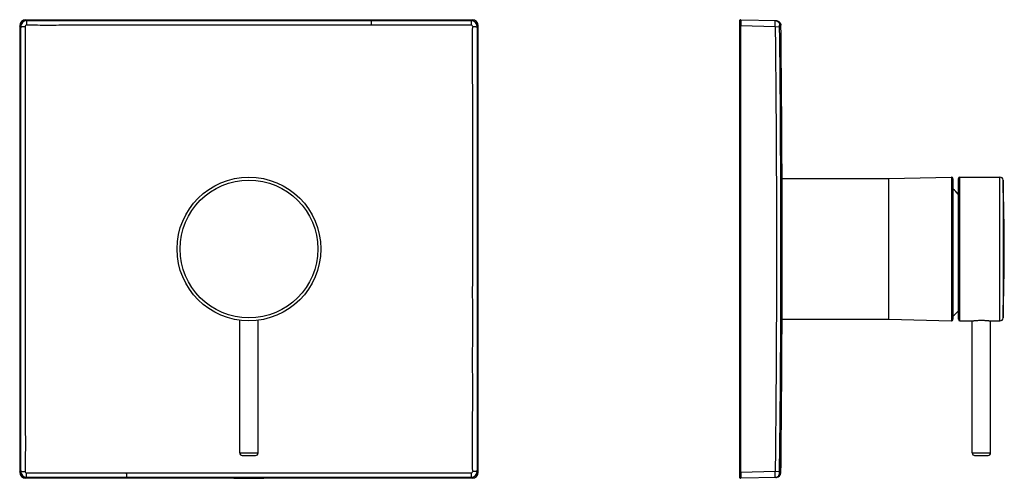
# Model space of a CAD drawing. Header units: millimetres. Extents: x 5 to 327, y -59 to 308.
# Tile 2 of 2: x 5 to 327, y 158 to 308. Entities that reach past the tile are written whole.
import ezdxf

# ---------------------------------------------------------------- set-up
doc = ezdxf.new("R2010")
doc.units = ezdxf.units.MM
doc.header["$LTSCALE"] = 23.1
doc.layers.get('0').update_dxf_attribs({"linetype": 'CONTINUOUS'})

msp = doc.modelspace()

# ---------------------------------------------------------------- linework, layer by layer
at = {"color": 7, "linetype": 'CONTINUOUS'}
for p, q in [((5.18, 306.3), (5.18, 160.32)), ((7.18, 308.3), (153.15, 308.3)), ((155.15, 160.32), (155.15, 306.3)), ((240.62, 307.8), (240.62, 158.82)), ((241.13, 308.3), (252.74, 307.99)), ((254.57, 210.01), (254.57, 256.61)), ((254.57, 256.31), (289.52, 256.31)), ((289.52, 256.31), (309.95, 256.8)), ((289.52, 210.31), (289.52, 256.31)), ((310.47, 256.3), (310.47, 210.32)), ((312.27, 210.31), (312.27, 256.31)), ((312.77, 256.81), (325.84, 256.81)), ((77.17, 166.61), (77.17, 210)), ((83.17, 166.61), (83.17, 210)), ((254.57, 210.31), (289.52, 210.31)), ((289.52, 210.31), (309.95, 209.82)), ((312.77, 209.81), (316.77, 209.81)), ((316.77, 166.61), (316.77, 209.81)), ((322.77, 209.81), (325.84, 209.81)), ((322.77, 166.61), (322.77, 209.81)), ((253.78, 160.52), (253.95, 177.42)), ((253.79, 161.22), (253.95, 177.42)), ((253.83, 164.54), (253.95, 177.42)), ((77.97, 165.81), (82.37, 165.81)), ((253.79, 161.22), (253.83, 164.54)), ((317.57, 165.81), (321.97, 165.81)), ((74.19, 158.32), (7.18, 158.32)), ((74.25, 158.35), (74.19, 158.32)), ((74.19, 158.32), (74.19, 158.32)), ((75.25, 158.37), (85.09, 158.37)), ((86.08, 158.35), (86.14, 158.32)), ((153.15, 158.32), (86.14, 158.32)), ((86.14, 158.32), (86.14, 158.32)), ((252.74, 158.63), (241.13, 158.32))]:
    msp.add_line(p, q, dxfattribs=at)
at = {"color": 9, "linetype": 'CONTINUOUS'}
for p, q in [((5.47, 306), (5.18, 306.3)), ((5.18, 306.3), (5.18, 306.3)), ((7.18, 308.3), (7.18, 308.3)), ((7.18, 308.3), (7.47, 308)), ((152.86, 308), (153.15, 308.3)), ((153.15, 308.3), (153.15, 308.3)), ((155.15, 306.3), (154.86, 306)), ((155.15, 306.3), (155.15, 306.3)), ((240.62, 306.3), (241.13, 306.3)), ((241.13, 160.32), (241.13, 306.3)), ((252.32, 306), (241.13, 306.3)), ((252.32, 306), (253.78, 306.02)), ((309.95, 256.8), (309.95, 209.82)), ((312.77, 209.81), (312.77, 256.81)), ((325.84, 209.81), (325.84, 256.81)), ((326.84, 255.85), (326.84, 210.77)), ((77.17, 166.61), (83.17, 166.61)), ((316.77, 166.61), (322.77, 166.61)), ((5.18, 160.32), (5.47, 160.62)), ((5.18, 160.32), (5.18, 160.32)), ((7.47, 158.62), (7.18, 158.32)), ((7.18, 158.32), (7.18, 158.32)), ((153.15, 158.32), (152.86, 158.62)), ((153.15, 158.32), (153.15, 158.32)), ((154.86, 160.62), (155.15, 160.32)), ((155.15, 160.32), (155.15, 160.32)), ((241.13, 160.32), (240.62, 160.32)), ((241.13, 160.32), (252.32, 160.62)), ((252.32, 160.62), (253.78, 160.6)), ((253.78, 160.55), (253.78, 160.6)), ((253.78, 160.1), (254.2, 160.11))]:
    msp.add_line(p, q, dxfattribs=at)
at = {"color": 7, "linetype": 'CONTINUOUS'}
msp.add_circle((80.17, 233.31), 23.5, dxfattribs=at)
at = {"color": 9, "linetype": 'CONTINUOUS'}
msp.add_circle((80.17, 233.31), 22.54, dxfattribs=at)
for centre, radius, start, end in [((7.18, 306.3), 2, 90.0113, 179.9888), ((7.47, 306), 2, 90.0241, 179.9785), ((7.45, 306.02), 0.5, 89.9703, 180.0335), ((152.86, 306), 2, 0.0241, 89.9785), ((152.88, 306.02), 0.5, 359.971, 90.0337), ((153.15, 306.3), 2, 0.0113, 89.9888), ((292.21, 233.31), 26.83, 41.6255, 47.1244), ((7.18, 160.32), 2, 180.0113, 269.9888), ((7.47, 160.62), 2, 180.0241, 269.9785), ((7.45, 160.6), 0.5, 179.9704, 270.0344), ((152.86, 160.62), 2, 270.0241, 359.9785), ((152.88, 160.6), 0.5, 269.9706, 0.0323), ((153.15, 160.32), 2, 270.0113, 359.9888), ((252.58, 160.05), 1.43, 271.3756, 275.558), ((252.58, 160.07), 1.44, 275.5499, 275.8701)]:
    msp.add_arc(centre, radius, start, end, dxfattribs=at)
at = {"color": 7, "linetype": 'CONTINUOUS'}
for centre, radius, start, end in [((241.12, 307.8), 0.5, 88.5, 180), ((-6146.38, 233.3), 6400.57, 359.499773, 0.650975), ((-6145.41, 233.31), 6400.02, 0.208594, 0.655332), ((309.97, 256.3), 0.5, 0, 91.3672), ((312.77, 256.31), 0.5, 90, 180), ((325.84, 255.81), 1, 2.1527, 90), ((-272.73, 233.31), 600, 357.84731, 2.15269), ((292.21, 233.31), 26.84, 41.6537, 47.1477), ((292.21, 233.31), 28.5, 309.8289, 314.721), ((-6145.41, 233.31), 6400.02, 359.344664, 359.791406), ((309.97, 210.32), 0.5, 268.6328, 360), ((312.77, 210.31), 0.5, 180, 270), ((325.84, 210.81), 1, 270, 357.8473), ((77.97, 166.61), 0.8, 180, 270), ((82.37, 166.61), 0.8, 270, 360), ((317.57, 166.61), 0.8, 180, 270), ((321.97, 166.61), 0.8, 270, 360), ((241.12, 158.82), 0.5, 180, 271.5), ((252.7, 160.13), 1.5, 271.5, 359.3447)]:
    msp.add_arc(centre, radius, start, end, dxfattribs=at)
for centre, start_param, end_param in [((75.25, 158.35), 1.570796, 3.089233), ((85.09, 158.35), 0.05236, 1.570796)]:
    msp.add_ellipse(centre, major_axis=(1, 0), ratio=0.026186, start_param=start_param, end_param=end_param, dxfattribs=at)
at = {"color": 9, "linetype": 'CONTINUOUS'}
for points, knots in [([(5.47, 306), (5.47, 306), (5.48, 306), (5.48, 306.01), (5.49, 306.01), (5.52, 306.01), (5.55, 306.01), (5.6, 306.01), (5.66, 306.01), (5.74, 306.01), (5.83, 306.01), (5.96, 306.02), (6.15, 306.02), (6.4, 306.02), (6.67, 306.02), (6.86, 306.02), (6.95, 306.02)], [0, 0, 0, 0, 0.002412, 0.007163, 0.01424, 0.023618, 0.049149, 0.083503, 0.126381, 0.177331, 0.23586, 0.301475, 0.451681, 0.622453, 0.807677, 1, 1, 1, 1]), ([(5.47, 306), (5.48, 281.77), (5.49, 233.31), (5.48, 184.85), (5.47, 160.62)], [0, 0, 0, 0, 0.5, 1, 1, 1, 1]), ([(7.47, 308), (7.47, 308), (7.47, 308), (7.47, 307.99), (7.47, 307.98), (7.47, 307.96), (7.47, 307.93), (7.47, 307.87), (7.46, 307.81), (7.46, 307.74), (7.46, 307.65), (7.46, 307.51), (7.46, 307.32), (7.46, 307.07), (7.46, 306.8), (7.45, 306.62), (7.45, 306.52)], [0, 0, 0, 0, 0.002438, 0.007259, 0.014435, 0.023927, 0.049671, 0.084122, 0.126904, 0.177641, 0.235958, 0.301476, 0.451991, 0.623073, 0.807987, 1, 1, 1, 1]), ([(7.47, 308), (16.86, 308), (54.42, 307.99), (91.98, 307.99), (120.15, 308)], [0, 0, 0, 0, 0.249993, 1, 1, 1, 1]), ([(120.15, 308), (120.15, 307.99), (120.15, 307.98), (120.15, 307.96), (120.15, 307.92), (120.15, 307.87), (120.15, 307.8), (120.15, 307.7), (120.15, 307.54), (120.16, 307.32), (120.16, 307.07), (120.16, 306.79), (120.16, 306.61), (120.16, 306.51)], [0, 0, 0, 0, 0.007218, 0.023911, 0.049674, 0.084107, 0.126842, 0.177527, 0.301376, 0.451914, 0.622795, 0.807612, 1, 1, 1, 1]), ([(152.88, 306.52), (151.51, 306.52), (148.79, 306.52), (144.7, 306.52), (140.61, 306.52), (135.15, 306.52), (129.7, 306.52), (124.25, 306.51), (121.52, 306.51), (120.16, 306.51)], [0, 0, 0, 0, 0.124997, 0.249996, 0.374995, 0.499994, 0.749996, 0.874998, 1, 1, 1, 1]), ([(152.86, 308), (152.86, 308), (152.86, 308), (152.86, 307.99), (152.86, 307.98), (152.86, 307.96), (152.87, 307.93), (152.87, 307.88), (152.87, 307.81), (152.87, 307.74), (152.87, 307.65), (152.87, 307.51), (152.87, 307.32), (152.88, 307.07), (152.88, 306.8), (152.88, 306.62), (152.88, 306.52)], [0, 0, 0, 0, 0.002412, 0.007163, 0.01424, 0.023618, 0.049149, 0.083503, 0.126381, 0.177331, 0.23586, 0.301475, 0.451681, 0.622453, 0.807677, 1, 1, 1, 1]), ([(153.38, 306.02), (153.47, 306.02), (153.66, 306.02), (153.93, 306.02), (154.18, 306.02), (154.37, 306.02), (154.51, 306.01), (154.59, 306.01), (154.67, 306.01), (154.73, 306.01), (154.78, 306.01), (154.82, 306.01), (154.84, 306.01), (154.85, 306.01), (154.85, 306), (154.86, 306), (154.86, 306)], [0, 0, 0, 0, 0.192323, 0.377548, 0.54832, 0.698526, 0.764141, 0.82267, 0.87362, 0.916498, 0.950851, 0.976382, 0.98576, 0.992838, 0.997588, 1, 1, 1, 1]), ([(154.86, 306), (154.86, 293.89), (154.85, 245.43), (154.85, 196.96), (154.86, 160.62)], [0, 0, 0, 0, 0.249996, 1, 1, 1, 1]), ([(241.13, 308.3), (241.13, 308.3), (241.13, 308.29), (241.13, 308.29), (241.13, 308.29), (241.13, 308.28), (241.13, 308.27), (241.13, 308.26), (241.13, 308.23), (241.13, 308.21), (241.13, 308.18), (241.13, 308.13), (241.13, 308.05), (241.13, 307.95), (241.13, 307.84), (241.13, 307.71), (241.13, 307.56), (241.13, 307.34), (241.13, 307.05), (241.13, 306.68), (241.13, 306.43), (241.13, 306.3)], [0, 0, 0, 0, 0.000345, 0.001265, 0.002781, 0.004895, 0.010914, 0.019314, 0.030072, 0.043166, 0.058565, 0.07623, 0.118188, 0.168635, 0.227088, 0.292985, 0.365689, 0.444502, 0.617368, 0.80493, 1, 1, 1, 1]), ([(252.32, 306), (252.33, 306.15), (252.33, 306.43), (252.33, 306.81), (252.34, 307.08), (252.34, 307.28), (252.34, 307.41), (252.34, 307.53), (252.34, 307.64), (252.34, 307.74), (252.34, 307.81), (252.33, 307.86), (252.33, 307.9), (252.33, 307.93), (252.33, 307.95), (252.33, 307.97), (252.33, 307.99), (252.33, 308), (252.33, 308), (252.32, 308), (252.32, 308)], [0, 0, 0, 0, 0.223482, 0.410342, 0.570282, 0.641353, 0.706866, 0.766757, 0.82092, 0.869228, 0.911382, 0.929952, 0.946702, 0.961497, 0.974201, 0.984663, 0.992644, 0.997853, 0.999302, 1, 1, 1, 1]), ([(252.32, 306), (252.39, 299.95), (252.51, 287.83), (252.64, 269.66), (252.72, 251.48), (252.75, 233.31), (252.72, 215.14), (252.64, 196.96), (252.52, 178.79), (252.4, 166.67), (252.32, 160.62)], [0, 0, 0, 0, 0.125, 0.25, 0.375, 0.5, 0.625, 0.75, 0.875, 1, 1, 1, 1]), ([(252.66, 307.95), (252.82, 307.91), (253.05, 307.81), (253.3, 307.61), (253.47, 307.43), (253.61, 307.23), (253.74, 306.93), (253.78, 306.68), (253.78, 306.52)], [0, 0, 0, 0, 0.249809, 0.375007, 0.500124, 0.625394, 0.75074, 1, 1, 1, 1]), ([(253.78, 306.02), (253.78, 306.05), (253.78, 306.12), (253.78, 306.21), (253.78, 306.29), (253.78, 306.36), (253.78, 306.41), (253.78, 306.44), (253.78, 306.46), (253.78, 306.48), (253.78, 306.5), (253.78, 306.51), (253.78, 306.51), (253.78, 306.52), (253.78, 306.52), (253.78, 306.52), (253.78, 306.52)], [0, 0, 0, 0, 0.195082, 0.382668, 0.555588, 0.707112, 0.773004, 0.831458, 0.881892, 0.923836, 0.956873, 0.980701, 0.989081, 0.995083, 0.998704, 1, 1, 1, 1]), ([(5.47, 160.62), (5.47, 160.61), (5.48, 160.61), (5.48, 160.61), (5.49, 160.61), (5.52, 160.61), (5.55, 160.61), (5.6, 160.61), (5.66, 160.61), (5.74, 160.61), (5.83, 160.6), (5.96, 160.6), (6.15, 160.6), (6.4, 160.6), (6.67, 160.6), (6.86, 160.6), (6.95, 160.6)], [0, 0, 0, 0, 0.002438, 0.007259, 0.014436, 0.023927, 0.049671, 0.084122, 0.126904, 0.177641, 0.235958, 0.301476, 0.451991, 0.623073, 0.807987, 1, 1, 1, 1]), ([(7.45, 160.1), (8.82, 160.1), (11.54, 160.1), (17, 160.1), (23.81, 160.1), (30.63, 160.1), (36.08, 160.11), (38.81, 160.11), (40.17, 160.11)], [0, 0, 0, 0, 0.124997, 0.249996, 0.499994, 0.749996, 0.874998, 1, 1, 1, 1]), ([(7.47, 158.62), (7.47, 158.62), (7.47, 158.62), (7.47, 158.63), (7.47, 158.64), (7.47, 158.66), (7.47, 158.69), (7.47, 158.74), (7.46, 158.81), (7.46, 158.88), (7.46, 158.97), (7.46, 159.1), (7.46, 159.3), (7.46, 159.55), (7.46, 159.82), (7.45, 160), (7.45, 160.1)], [0, 0, 0, 0, 0.002412, 0.007163, 0.01424, 0.023618, 0.049149, 0.083503, 0.126381, 0.177331, 0.23586, 0.301475, 0.451681, 0.622453, 0.807677, 1, 1, 1, 1]), ([(40.18, 158.62), (40.18, 158.63), (40.18, 158.64), (40.18, 158.66), (40.18, 158.7), (40.18, 158.75), (40.18, 158.82), (40.18, 158.92), (40.18, 159.08), (40.18, 159.3), (40.18, 159.55), (40.17, 159.82), (40.17, 160.01), (40.17, 160.11)], [0, 0, 0, 0, 0.00719, 0.023835, 0.049567, 0.084012, 0.126792, 0.177531, 0.301375, 0.451909, 0.623015, 0.807958, 1, 1, 1, 1]), ([(152.86, 158.62), (143.47, 158.62), (105.91, 158.63), (68.35, 158.63), (40.18, 158.62)], [0, 0, 0, 0, 0.249993, 1, 1, 1, 1]), ([(80.17, 160.11), (86.23, 160.11), (110.46, 160.11), (134.7, 160.1), (152.88, 160.1)], [0, 0, 0, 0, 0.250005, 1, 1, 1, 1]), ([(152.88, 160.1), (152.88, 160), (152.88, 159.82), (152.88, 159.55), (152.87, 159.3), (152.87, 159.1), (152.87, 158.97), (152.87, 158.88), (152.87, 158.81), (152.87, 158.74), (152.87, 158.69), (152.86, 158.66), (152.86, 158.64), (152.86, 158.63), (152.86, 158.62), (152.86, 158.62), (152.86, 158.62)], [0, 0, 0, 0, 0.192323, 0.377547, 0.54832, 0.698525, 0.76414, 0.822669, 0.873619, 0.916498, 0.950851, 0.976382, 0.98576, 0.992838, 0.997588, 1, 1, 1, 1]), ([(154.86, 160.62), (154.86, 160.61), (154.85, 160.61), (154.85, 160.61), (154.84, 160.61), (154.82, 160.61), (154.78, 160.61), (154.73, 160.61), (154.67, 160.61), (154.59, 160.61), (154.51, 160.6), (154.37, 160.6), (154.18, 160.6), (153.93, 160.6), (153.66, 160.6), (153.47, 160.6), (153.38, 160.6)], [0, 0, 0, 0, 0.002412, 0.007162, 0.01424, 0.023618, 0.049149, 0.083502, 0.12638, 0.17733, 0.235859, 0.301474, 0.45168, 0.622452, 0.807677, 1, 1, 1, 1]), ([(241.13, 160.32), (241.13, 160.11), (241.13, 159.71), (241.13, 159.16), (241.13, 158.74), (241.13, 158.5), (241.13, 158.4)], [0, 0, 0, 0, 0.32917, 0.624638, 0.856146, 1, 1, 1, 1]), ([(241.13, 158.4), (241.13, 158.39), (241.13, 158.38), (241.13, 158.36), (241.13, 158.34), (241.13, 158.34), (241.13, 158.33), (241.13, 158.33), (241.13, 158.32), (241.13, 158.32)], [0, 0, 0, 0, 0.434874, 0.606505, 0.747292, 0.857036, 0.93566, 0.983165, 1, 1, 1, 1]), ([(252.32, 158.62), (252.32, 158.62), (252.33, 158.62), (252.33, 158.62), (252.33, 158.63), (252.33, 158.65), (252.33, 158.67), (252.33, 158.69), (252.33, 158.74), (252.33, 158.8), (252.34, 158.88), (252.34, 158.98), (252.34, 159.09), (252.34, 159.21), (252.34, 159.34), (252.34, 159.53), (252.33, 159.81), (252.33, 160.19), (252.33, 160.47), (252.32, 160.62)], [0, 0, 0, 0, 0.000687, 0.002104, 0.007265, 0.015295, 0.025841, 0.038646, 0.053533, 0.08887, 0.130971, 0.179348, 0.233601, 0.293469, 0.358921, 0.42997, 0.589925, 0.776638, 1, 1, 1, 1]), ([(252.32, 158.62), (252.51, 158.62), (252.9, 158.71), (253.38, 159.04), (253.7, 159.52), (253.78, 159.91), (253.78, 160.1)], [0, 0, 0, 0, 0.250035, 0.49999, 0.74995, 1, 1, 1, 1]), ([(252.72, 158.63), (252.9, 158.65), (253.26, 158.75), (253.71, 159.09), (254, 159.56), (254.07, 159.92), (254.07, 160.11)], [0, 0, 0, 0, 0.250001, 0.500045, 0.75023, 1, 1, 1, 1]), ([(253.78, 160.1), (253.78, 160.1), (253.78, 160.1), (253.78, 160.1), (253.78, 160.1), (253.78, 160.11), (253.78, 160.12), (253.78, 160.13), (253.78, 160.15), (253.78, 160.17), (253.78, 160.2), (253.78, 160.24), (253.78, 160.3), (253.78, 160.38), (253.78, 160.46), (253.78, 160.52), (253.78, 160.55)], [0, 0, 0, 0, 0.001267, 0.004792, 0.010639, 0.01881, 0.042075, 0.074362, 0.115379, 0.164787, 0.222213, 0.287168, 0.437328, 0.610172, 0.799834, 1, 1, 1, 1])]:
    msp.add_open_spline(points, degree=3, knots=knots, dxfattribs=at)
at = {"color": 7, "linetype": 'CONTINUOUS'}
for points, knots in [([(6.95, 306.02), (6.96, 302.99), (6.96, 298.45), (6.96, 292.39), (6.96, 287.84), (6.96, 283.3), (6.96, 277.24), (6.96, 271.18), (6.96, 265.12), (6.96, 260.58), (6.97, 256.03), (6.96, 249.97), (6.97, 243.91), (6.97, 237.85), (6.97, 233.31), (6.96, 228.76), (6.97, 224.22), (6.97, 219.68), (6.96, 215.89), (6.96, 212.86), (6.96, 210.59), (6.96, 208.31), (6.96, 206.04), (6.96, 203.77), (6.96, 201.5), (6.96, 199.23), (6.96, 196.95), (6.96, 194.68), (6.96, 192.41), (6.96, 190.14), (6.96, 187.86), (6.96, 185.59), (6.96, 183.32), (6.96, 181.43), (6.96, 179.91), (6.96, 178.4), (6.98, 176.5), (7.01, 174.23), (7.03, 171.96), (7.04, 169.69), (7.03, 167.41), (7, 164.38), (6.97, 162.11), (6.95, 160.6)], [0, 0, 0, 0, 0.062498, 0.093747, 0.124996, 0.156246, 0.187496, 0.249996, 0.281246, 0.312496, 0.343747, 0.374997, 0.437498, 0.468749, 0.5, 0.53125, 0.562501, 0.593752, 0.625002, 0.640628, 0.656253, 0.671878, 0.687503, 0.703128, 0.718754, 0.734379, 0.750004, 0.765629, 0.781254, 0.796879, 0.812504, 0.828129, 0.843754, 0.859379, 0.867191, 0.875003, 0.890628, 0.906253, 0.921877, 0.937502, 0.953127, 0.968751, 1, 1, 1, 1]), ([(120.16, 306.51), (118.98, 306.51), (116.64, 306.51), (113.11, 306.51), (109.59, 306.51), (106.07, 306.51), (102.55, 306.51), (99.03, 306.51), (95.5, 306.51), (91.98, 306.51), (88.46, 306.51), (84.94, 306.51), (81.42, 306.51), (77.89, 306.51), (74.37, 306.51), (70.85, 306.51), (67.33, 306.51), (63.81, 306.51), (60.28, 306.51), (56.76, 306.51), (53.24, 306.51), (49.72, 306.51), (46.2, 306.51), (42.67, 306.51), (39.15, 306.51), (35.63, 306.51), (32.11, 306.51), (28.59, 306.52), (25.65, 306.52), (23.3, 306.51), (21.54, 306.49), (19.78, 306.48), (17.43, 306.45), (14.5, 306.44), (10.98, 306.45), (8.63, 306.49), (7.45, 306.52)], [0, 0, 0, 0, 0.03125, 0.0625, 0.09375, 0.125, 0.156251, 0.187501, 0.218751, 0.250002, 0.281252, 0.312503, 0.343753, 0.375003, 0.406254, 0.437504, 0.468755, 0.500005, 0.531256, 0.562506, 0.593756, 0.625006, 0.656256, 0.687506, 0.718756, 0.750006, 0.781256, 0.812505, 0.843755, 0.859379, 0.875004, 0.890629, 0.906253, 0.937502, 0.968751, 1, 1, 1, 1]), ([(153.38, 160.6), (153.33, 162.11), (153.26, 165.14), (153.24, 168.93), (153.26, 171.96), (153.28, 174.99), (153.33, 178.02), (153.37, 181.05), (153.39, 183.32), (153.4, 185.59), (153.39, 187.86), (153.38, 190.14), (153.36, 192.41), (153.34, 194.68), (153.33, 196.95), (153.34, 199.22), (153.36, 201.5), (153.39, 203.77), (153.4, 206.04), (153.41, 208.31), (153.4, 210.59), (153.38, 212.86), (153.37, 215.13), (153.35, 217.4), (153.35, 219.68), (153.36, 221.95), (153.38, 224.22), (153.4, 226.49), (153.41, 228.76), (153.42, 231.04), (153.41, 233.31), (153.4, 235.58), (153.39, 237.85), (153.37, 240.13), (153.36, 242.4), (153.37, 244.67), (153.39, 247.7), (153.42, 251.49), (153.42, 255.27), (153.4, 258.3), (153.39, 260.58), (153.37, 262.85), (153.37, 265.12), (153.37, 267.39), (153.38, 269.67), (153.4, 271.94), (153.42, 274.97), (153.42, 278.75), (153.4, 283.3), (153.34, 287.84), (153.3, 292.39), (153.28, 296.93), (153.3, 301.48), (153.34, 304.51), (153.38, 306.02)], [0, 0, 0, 0, 0.031249, 0.062498, 0.078123, 0.093747, 0.124997, 0.140622, 0.156247, 0.171872, 0.187497, 0.203122, 0.218747, 0.234372, 0.249997, 0.265622, 0.281247, 0.296872, 0.312497, 0.328123, 0.343748, 0.359373, 0.374998, 0.390624, 0.406249, 0.421874, 0.437499, 0.453125, 0.46875, 0.484375, 0.500001, 0.515626, 0.531251, 0.546877, 0.562502, 0.578127, 0.593753, 0.625003, 0.656254, 0.671879, 0.687504, 0.703129, 0.718754, 0.734379, 0.750005, 0.76563, 0.781255, 0.812504, 0.843754, 0.875004, 0.906253, 0.937502, 0.968751, 1, 1, 1, 1]), ([(252.74, 307.99), (252.93, 307.99), (253.31, 307.9), (253.79, 307.57), (254.11, 307.08), (254.2, 306.7), (254.2, 306.51)], [0, 0, 0, 0, 0.249833, 0.5, 0.750168, 1, 1, 1, 1]), ([(254.2, 306.51), (254.2, 306.51), (254.2, 306.51), (254.19, 306.51), (254.19, 306.51), (254.19, 306.51), (254.18, 306.51), (254.18, 306.51), (254.17, 306.51), (254.16, 306.51), (254.16, 306.51), (254.15, 306.51), (254.14, 306.51), (254.13, 306.51), (254.11, 306.51), (254.09, 306.51), (254.07, 306.51), (254.04, 306.51), (254.01, 306.51), (253.98, 306.52), (253.97, 306.52), (253.95, 306.52), (253.94, 306.51), (253.94, 306.5), (253.92, 306.49), (253.91, 306.47), (253.88, 306.45), (253.86, 306.44), (253.83, 306.45), (253.81, 306.48), (253.79, 306.51), (253.78, 306.52)], [0, 0, 0, 0, 0.003626, 0.008802, 0.01516, 0.023083, 0.032703, 0.043757, 0.056439, 0.07077, 0.086811, 0.104511, 0.123974, 0.145187, 0.16797, 0.218558, 0.275921, 0.34, 0.411037, 0.44956, 0.489191, 0.510541, 0.535155, 0.563881, 0.59557, 0.66092, 0.718761, 0.768159, 0.821121, 0.894909, 1, 1, 1, 1]), ([(316.77, 209.81), (316.77, 209.81), (316.77, 209.81), (316.78, 209.81), (316.8, 209.81), (316.83, 209.82), (316.86, 209.82), (316.92, 209.83), (317, 209.84), (317.13, 209.85), (317.28, 209.87), (317.45, 209.89), (317.65, 209.91), (317.87, 209.92), (318.19, 209.95), (318.63, 209.98), (319.19, 210), (319.57, 210), (319.77, 210)], [0, 0, 0, 0, 0.001214, 0.004851, 0.010902, 0.019352, 0.030176, 0.043347, 0.076585, 0.118722, 0.169328, 0.227896, 0.293854, 0.366564, 0.445327, 0.61797, 0.805241, 1, 1, 1, 1]), ([(319.77, 210), (319.96, 210), (320.34, 210), (320.9, 209.98), (321.34, 209.95), (321.66, 209.92), (321.88, 209.91), (322.08, 209.89), (322.25, 209.87), (322.4, 209.85), (322.53, 209.84), (322.62, 209.83), (322.67, 209.82), (322.71, 209.82), (322.73, 209.81), (322.75, 209.81), (322.76, 209.81), (322.77, 209.81), (322.77, 209.81)], [0, 0, 0, 0, 0.194759, 0.38203, 0.554673, 0.633436, 0.706146, 0.772104, 0.830672, 0.881278, 0.923415, 0.956653, 0.969824, 0.980648, 0.989098, 0.995149, 0.998786, 1, 1, 1, 1])]:
    msp.add_open_spline(points, degree=3, knots=knots, dxfattribs=at)
at = {"color": 9, "linetype": 'CONTINUOUS'}
for points in [[(120.15, 308), (131.05, 308), (141.96, 308), (152.86, 308)], [(252.32, 308), (252.44, 308), (252.55, 307.98), (252.66, 307.95)], [(40.18, 158.62), (29.28, 158.62), (18.38, 158.62), (7.47, 158.62)], [(40.17, 160.11), (53.51, 160.11), (66.84, 160.11), (80.17, 160.11)]]:
    msp.add_open_spline(points, degree=3, dxfattribs=at)

doc.saveas('drawing.dxf')
